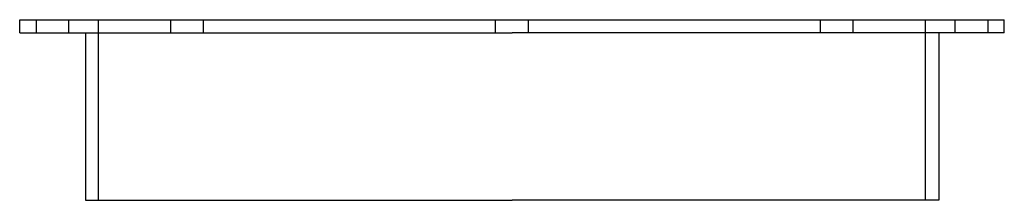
# Model space of a CAD drawing. Header units: millimetres. Extents: x -150 to 150, y -55 to 0.
import ezdxf

# ---------------------------------------------------------------- set-up
doc = ezdxf.new("R2010")
doc.units = ezdxf.units.MM
doc.layers.add('HIDDEN', color=7, linetype='Continuous')
doc.layers.add('THICK', color=7, linetype='Continuous')

msp = doc.modelspace()

# ---------------------------------------------------------------- linework, layer by layer
at = {"layer": 'HIDDEN'}
for p, q in [((5, -4), (5, 0)), ((5, -4), (5, 0)), ((93.99, -4), (93.99, 0)), ((93.99, -4), (93.99, 0)), ((103.99, -4), (103.99, 0)), ((103.99, -4), (103.99, 0)), ((126, -55), (126, 0)), ((135, -4), (135, 0)), ((145, 0), (145, -4)), ((-145, 0), (-145, -4)), ((-135, -4), (-135, 0)), ((-126, -55), (-126, 0)), ((-103.99, -4), (-103.99, 0)), ((-103.99, -4), (-103.99, 0)), ((-93.99, -4), (-93.99, 0)), ((-93.99, -4), (-93.99, 0)), ((-5, -4), (-5, 0)), ((-5, -4), (-5, 0))]:
    msp.add_line(p, q, dxfattribs=at)
at = {"layer": 'THICK'}
for p, q in [((0, 0), (150, 0)), ((150, -4), (150, 0)), ((-150, 0), (0, 0)), ((-150, -4), (-150, 0)), ((-150, -4), (0, -4)), ((-130, -4), (-130, -55)), ((150, -4), (0, -4)), ((130, -4), (130, -55)), ((-130, -55), (0, -55)), ((130, -55), (0, -55))]:
    msp.add_line(p, q, dxfattribs=at)

doc.saveas('drawing.dxf')
